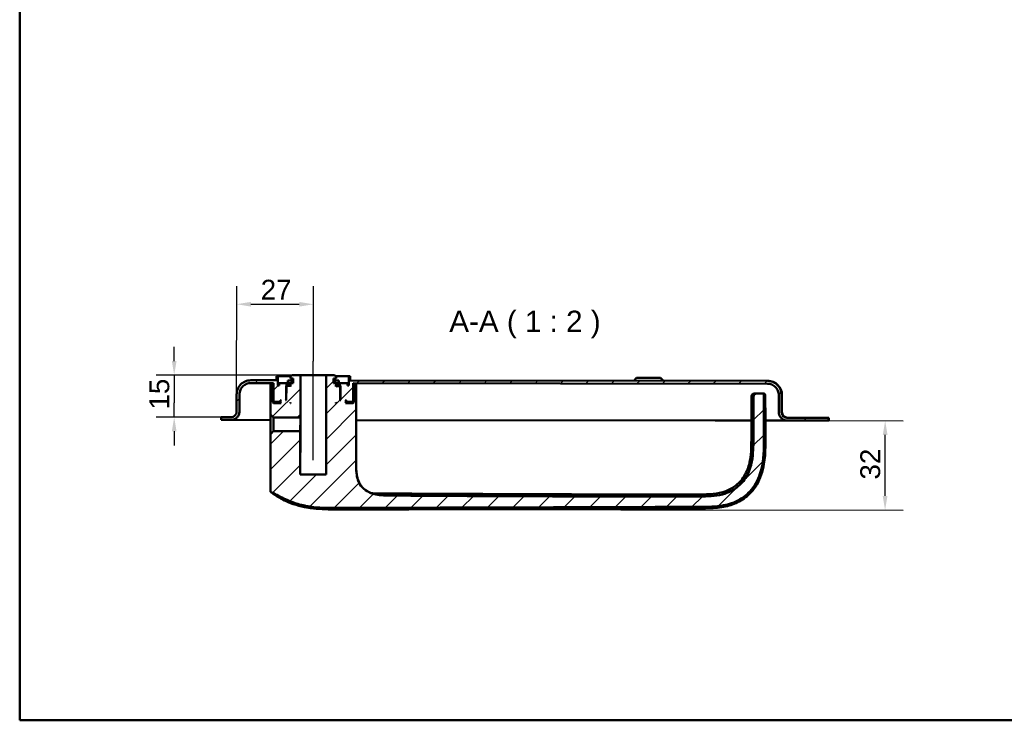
# Model space of a CAD drawing. Header units: millimetres. Extents: x 20 to 833, y 20 to 574.
# Tile 1 of 22: x 20 to 367, y 20 to 267. Entities that reach past the tile are written whole.
import ezdxf

# ---------------------------------------------------------------- set-up
doc = ezdxf.new("R2010")
doc.units = ezdxf.units.MM
doc.header["$LTSCALE"] = 2
for name, color, linetype, lineweight in [('Bemaßungen(DIN)', 7, 'Continuous', 25), ('Mittellinie(DIN)', 7, 'Continuous', 25), ('Sichtbare Kanten(DIN)', 7, 'Continuous', 50), ('Skizziergeometrie(DIN)', 7, 'Continuous', 50), ('Symbole(DIN)', 7, 'Continuous', 25)]:
    doc.layers.add(name, color=color, linetype=linetype, lineweight=lineweight)
doc.layers.add('Schraffur', color=179, linetype='Continuous', lineweight=9, true_color=0x1e1e47)
doc.styles.add('Aktuell-DINGroßer Text', font='arial.ttf')
doc.styles.add('STANDARD-DIN~0', font='arial.ttf')
doc.dimstyles.new('CAD-LAN', dxfattribs={"dimscale": 2, "dimtxt": 3.5, "dimasz": 2.5, "dimexe": 3.175, "dimexo": 0, "dimgap": 0.8, "dimtad": 1, "dimrnd": 1e-08, "dimtxsty": 'STANDARD-DIN~0', "dimcen": 0.09, "dimdle": 10, "dimclrd": 250, "dimclre": 250, "dimclrt": 250, "dimadec": 0, "dimazin": 2, "dimtfac": 1, "dimtmove": 0, "dimatfit": 3, "dimfxl": 1, "dimtolj": 1, "dimtzin": 0, "dimlwd": 25, "dimlwe": 25, "dimarcsym": 0})

# ---------------------------------------------------------------- blocks, each defined once
blk = doc.blocks.new('Ränder Standardrahmen')
at = {"layer": 'Skizziergeometrie(DIN)', "flags": 128}
blk.add_lwpolyline([(10, 10), (10, 287), (410, 287), (410, 10), (10, 10)], dxfattribs=at)
blk = doc.blocks.new('*D23')
at = {"layer": 'Bemaßungen(DIN)', "color": 250, "linetype": 'Continuous', "lineweight": 25, "true_color": 0x3f3f3f, "transparency": 16777216}
for p, q in [((96.44, 134.83), (96.48, 172.98)), ((123.46, 146.61), (123.48, 172.96)), ((101.48, 166.63), (118.48, 166.61))]:
    blk.add_line(p, q, dxfattribs=at)
at = {"layer": 'Bemaßungen(DIN)', "color": 250, "linetype": 'Continuous', "true_color": 0x3f3f3f, "transparency": 16777216}
for points in [[(101.48, 167.46), (101.48, 165.8), (96.48, 166.63)], [(118.48, 167.44), (118.48, 165.78), (123.48, 166.61)]]:
    blk.add_solid(points, dxfattribs=at)
at = {"layer": 'Defpoints', "color": 0, "linetype": 'Continuous', "transparency": 16777216}
for p in [(123.48, 166.61), (123.46, 146.61), (96.44, 134.83)]:
    blk.add_point(p, dxfattribs=at)
at = {"layer": 'Bemaßungen(DIN)', "color": 250, "linetype": 'Continuous', "lineweight": 25, "true_color": 0x3f3f3f, "transparency": 16777216, "insert": (104.91, 175.25), "char_height": 7, "attachment_point": 1, "rotation": 359.9381, "style": 'STANDARD-DIN~0'}
blk.add_mtext('\\A1;27', dxfattribs=at)
blk = doc.blocks.new('*D24')
at = {"layer": 'Bemaßungen(DIN)', "color": 250, "linetype": 'Continuous', "lineweight": 25, "true_color": 0x3f3f3f, "transparency": 16777216}
for p, q in [((74.43, 146.61), (74.43, 151.61)), ((118.9, 141.61), (68.08, 141.61)), ((74.43, 141.61), (74.43, 136.61)), ((74.43, 136.61), (74.43, 131.84)), ((74.43, 126.84), (74.43, 131.84)), ((94.43, 126.84), (68.08, 126.84)), ((74.43, 121.84), (74.43, 116.84))]:
    blk.add_line(p, q, dxfattribs=at)
at = {"layer": 'Bemaßungen(DIN)', "color": 250, "linetype": 'Continuous', "true_color": 0x3f3f3f, "transparency": 16777216}
for points in [[(73.6, 146.61), (75.27, 146.61), (74.43, 141.61)], [(73.6, 121.84), (75.27, 121.84), (74.43, 126.84)]]:
    blk.add_solid(points, dxfattribs=at)
at = {"layer": 'Defpoints', "color": 0, "linetype": 'Continuous', "transparency": 16777216}
for p in [(118.9, 141.61), (74.43, 126.84), (94.43, 126.84)]:
    blk.add_point(p, dxfattribs=at)
at = {"layer": 'Bemaßungen(DIN)', "color": 250, "linetype": 'Continuous', "lineweight": 25, "true_color": 0x3f3f3f, "transparency": 16777216, "insert": (65.69, 129.51), "char_height": 7, "attachment_point": 1, "rotation": 90, "style": 'STANDARD-DIN~0'}
blk.add_mtext('\\A1;15', dxfattribs=at)
blk = doc.blocks.new('*D25')
at = {"layer": 'Bemaßungen(DIN)', "color": 250, "linetype": 'Continuous', "lineweight": 25, "true_color": 0x3f3f3f, "transparency": 16777216}
for p, q in [((304.93, 125.61), (331.28, 125.58)), ((324.9, 99.05), (324.93, 120.59)), ((132.15, 94.26), (331.25, 94.04))]:
    blk.add_line(p, q, dxfattribs=at)
at = {"layer": 'Bemaßungen(DIN)', "color": 250, "linetype": 'Continuous', "true_color": 0x3f3f3f, "transparency": 16777216}
for points in [[(324.09, 120.59), (325.76, 120.59), (324.93, 125.59)], [(324.07, 99.05), (325.74, 99.05), (324.9, 94.05)]]:
    blk.add_solid(points, dxfattribs=at)
at = {"layer": 'Defpoints', "color": 0, "linetype": 'Continuous', "transparency": 16777216}
for p in [(304.93, 125.61), (324.93, 125.59), (132.15, 94.26)]:
    blk.add_point(p, dxfattribs=at)
at = {"layer": 'Bemaßungen(DIN)', "color": 250, "linetype": 'Continuous', "lineweight": 25, "true_color": 0x3f3f3f, "transparency": 16777216, "insert": (316.16, 104.85), "char_height": 7, "attachment_point": 1, "rotation": 89.9381, "style": 'STANDARD-DIN~0'}
blk.add_mtext('\\A1;32', dxfattribs=at)

msp = doc.modelspace()

# ---------------------------------------------------------------- hatches: boundary and pattern name
at = {"layer": 'Schraffur'}
h = msp.add_hatch(dxfattribs=at)
h.set_pattern_fill('ANSI31', color=256, scale=50.8, style=0)
h.set_pattern_definition([(45, (0, 0), (-4.49013, 4.49013), [])])
edge = h.paths.add_edge_path()
edge.add_spline(control_points=[(278.562, 133.724), (278.559, 131.782), (278.55, 129.68), (278.532, 125.586), (278.517, 122.763), (278.498, 119.176)], knot_values=[-1.8918638, -1.8918638, -1.8918638, -1.8918638, -1.0763304, -1.0763304, 0, 0, 0, 0], degree=3, periodic=0)
edge.add_spline(control_points=[(278.498, 119.176), (278.484, 116.527), (278.47, 113.853), (277.658, 109.555), (277.099, 107.692), (275.182, 104.405), (274.045, 103.106), (271.449, 101.131), (269.835, 100.223), (264.903, 98.91), (262.216, 98.902), (259.726, 98.896)], knot_values=[-4.200668, -4.200668, -4.200668, -4.200668, -2.9112885, -2.9112885, -2.0744044, -2.0744044, -1.3660697, -1.3660697, -0.7469976, -0.7469976, 0, 0, 0, 0], degree=3, periodic=0)
edge.add_spline(control_points=[(259.726, 98.896), (241.227, 98.85), (222.729, 98.875), (186.532, 98.996), (168.833, 99.089), (151.135, 99.185)], knot_values=[-11.0979026, -11.0979026, -11.0979026, -11.0979026, -5.548395, -5.548395, -0.2389542, -0.2389542, -0.2389542, -0.2389542], degree=3, periodic=0)
edge.add_spline(control_points=[(151.135, 99.185), (150.142, 99.19), (149.139, 99.196), (147.257, 99.308), (146.358, 99.407), (144.382, 99.825), (143.324, 100.193), (141.563, 101.25), (140.864, 101.86), (139.606, 103.513), (139.219, 104.479), (138.556, 106.973), (138.558, 108.682), (138.559, 110.372)], knot_values=[-1.7185152, -1.7185152, -1.7185152, -1.7185152, -1.4842035, -1.4842035, -1.2702834, -1.2702834, -1.0036846, -1.0036846, -0.779482, -0.779482, -0.5071371, -0.5071371, 0, 0, 0, 0], degree=3, periodic=0)
edge.add_line((138.559, 110.372), (138.587, 135.789))
edge.add_line((138.587, 135.789), (138.59, 138.289))
edge.add_line((138.59, 138.289), (137.746, 138.29))
edge.add_line((137.746, 138.29), (137.739, 132.09))
edge.add_line((137.739, 132.09), (137.439, 131.79))
edge.add_line((137.439, 131.79), (134.738, 131.793))
edge.add_line((134.738, 131.793), (134.938, 131.993))
edge.add_line((134.938, 131.993), (134.939, 132.593))
edge.add_line((134.939, 132.593), (134.739, 132.793))
edge.add_line((134.739, 132.793), (135.039, 132.793))
edge.add_line((135.039, 132.793), (135.039, 132.293))
edge.add_line((135.039, 132.293), (135.139, 132.193))
edge.add_line((135.139, 132.193), (137.239, 132.19))
edge.add_line((137.239, 132.19), (137.439, 132.39))
edge.add_line((137.439, 132.39), (137.446, 138.79))
edge.add_line((137.446, 138.79), (283.448, 138.632))
edge.add_spline(control_points=[(283.448, 138.632), (283.726, 138.632), (284.003, 138.603), (284.539, 138.49), (284.796, 138.408), (285.526, 138.089), (285.962, 137.784), (286.681, 137.037), (286.963, 136.603), (287.347, 135.651), (287.444, 135.144), (287.443, 134.628)], knot_values=[-0.6314444, -0.6314444, -0.6314444, -0.6314444, -0.5478443, -0.5478443, -0.4667748, -0.4667748, -0.3085767, -0.3085767, -0.1547675, -0.1547675, 0, 0, 0, 0], degree=3, periodic=0)
edge.add_line((287.443, 134.628), (287.437, 128.628))
edge.add_spline(control_points=[(287.437, 128.628), (287.437, 128.419), (287.458, 128.212), (287.542, 127.809), (287.603, 127.616), (287.841, 127.069), (288.069, 126.741), (288.628, 126.201), (288.953, 125.989), (289.666, 125.699), (290.047, 125.625), (290.434, 125.625)], knot_values=[-0.4735833, -0.4735833, -0.4735833, -0.4735833, -0.4108834, -0.4108834, -0.3500814, -0.3500814, -0.2314329, -0.2314329, -0.1160758, -0.1160758, 0, 0, 0, 0], degree=3, periodic=0)
edge.add_line((290.434, 125.625), (304.934, 125.609))
edge.add_line((304.934, 125.609), (304.935, 126.609))
edge.add_line((304.935, 126.609), (290.435, 126.625))
edge.add_spline(control_points=[(290.435, 126.625), (290.295, 126.625), (290.157, 126.639), (289.889, 126.696), (289.76, 126.737), (289.396, 126.897), (289.178, 127.049), (288.818, 127.423), (288.677, 127.639), (288.485, 128.115), (288.437, 128.369), (288.437, 128.627)], knot_values=[-0.3157144, -0.3157144, -0.3157144, -0.3157144, -0.2739222, -0.2739222, -0.2333874, -0.2333874, -0.1542884, -0.1542884, -0.0773838, -0.0773838, 0, 0, 0, 0], degree=3, periodic=0)
edge.add_line((288.437, 128.627), (288.443, 134.627))
edge.add_spline(control_points=[(288.443, 134.627), (288.444, 134.975), (288.409, 135.321), (288.268, 135.991), (288.166, 136.313), (287.77, 137.226), (287.39, 137.772), (286.457, 138.673), (285.916, 139.026), (284.728, 139.509), (284.094, 139.632), (283.449, 139.632)], knot_values=[-0.7893055, -0.7893055, -0.7893055, -0.7893055, -0.6848057, -0.6848057, -0.5834691, -0.5834691, -0.3857215, -0.3857215, -0.1934597, -0.1934597, 0, 0, 0, 0], degree=3, periodic=0)
edge.add_line((283.449, 139.632), (136.447, 139.791))
edge.add_line((136.447, 139.791), (136.449, 141.291))
edge.add_line((136.449, 141.291), (135.949, 141.292))
edge.add_line((135.949, 141.292), (135.945, 137.992))
edge.add_line((135.945, 137.992), (135.445, 137.992))
edge.add_line((135.445, 137.992), (135.446, 138.792))
edge.add_line((135.446, 138.792), (132.462, 138.796))
edge.add_line((132.462, 138.796), (132.463, 139.696))
edge.add_line((132.463, 139.696), (130.981, 139.697))
edge.add_line((130.981, 139.697), (130.98, 138.797))
edge.add_line((130.98, 138.797), (130.544, 138.798))
edge.add_line((130.544, 138.798), (130.546, 140.498))
edge.add_line((130.546, 140.498), (131.447, 140.497))
edge.add_line((131.447, 140.497), (131.447, 141.097))
edge.add_line((131.447, 141.097), (130.948, 141.597))
edge.add_line((130.948, 141.597), (128.001, 141.6))
edge.add_line((128.001, 141.6), (127.963, 106.6))
edge.add_line((127.963, 106.6), (118.863, 106.61))
edge.add_line((118.863, 106.61), (118.879, 121.861))
edge.add_line((118.879, 121.861), (109.371, 121.873))
edge.add_spline(control_points=[(109.371, 121.873), (108.961, 121.462), (108.386, 120.886)], knot_values=[0, 0, 0, 0.1394525, 0.1394525, 0.1394525], weights=[1, 1.0143225, 1.0000507], degree=2, periodic=0)
edge.add_line((108.386, 120.886), (108.364, 100.909))
edge.add_spline(control_points=[(108.364, 100.909), (108.364, 100.817), (108.364, 100.724), (108.391, 100.591), (108.407, 100.545), (108.458, 100.459), (108.493, 100.422), (108.614, 100.332), (108.716, 100.294), (108.821, 100.253)], knot_values=[-0.097638, -0.097638, -0.097638, -0.097638, -0.0682307, -0.0682307, -0.0514822, -0.0514822, -0.0338048, -0.0338048, -0.0000168, -0.0000168, -0.0000168, -0.0000168], degree=3, periodic=0)
edge.add_spline(control_points=[(108.821, 100.253), (109.535, 99.969), (110.41, 99.509), (112.166, 98.601), (112.671, 98.348), (113.602, 97.937)], knot_values=[-0.5631981, -0.5631981, -0.5631981, -0.5631981, -0.3051852, -0.3051852, -0.0000001, -0.0000001, -0.0000001, -0.0000001], degree=3, periodic=0)
edge.add_spline(control_points=[(113.602, 97.937), (114.464, 97.556), (115.345, 97.195), (117.021, 96.579), (117.83, 96.312), (118.641, 96.086)], knot_values=[-0.5355133, -0.5355133, -0.5355133, -0.5355133, -0.2526537, -0.2526537, 0, 0, 0, 0], degree=3, periodic=0)
edge.add_spline(control_points=[(118.641, 96.086), (119.444, 95.862), (120.256, 95.676), (121.893, 95.369), (122.717, 95.247), (123.544, 95.151)], knot_values=[-0.4996886, -0.4996886, -0.4996886, -0.4996886, -0.2497857, -0.2497857, 0, 0, 0, 0], degree=3, periodic=0)
edge.add_spline(control_points=[(123.544, 95.151), (125.004, 94.983), (126.46, 94.897), (129.417, 94.814), (131.159, 94.819), (132.332, 94.823)], knot_values=[-0.701216, -0.701216, -0.701216, -0.701216, -0.3519477, -0.3519477, 0, 0, 0, 0], degree=3, periodic=0)
edge.add_line((132.332, 94.823), (259.806, 95.232))
edge.add_spline(control_points=[(259.806, 95.232), (262.477, 95.24), (265.227, 95.249), (269.78, 96.122), (271.825, 96.74), (275.576, 98.959), (277.084, 100.318), (279.95, 104.166), (280.782, 106.472), (282.185, 111.928), (282.172, 115.633), (282.16, 119.143)], knot_values=[-3.1131643, -3.1131643, -3.1131643, -3.1131643, -2.434695, -2.434695, -1.986005, -1.986005, -1.5881661, -1.5881661, -1.0529025, -1.0529025, -0.0000034, -0.0000034, -0.0000034, -0.0000034], degree=3, periodic=0)
edge.add_spline(control_points=[(282.16, 119.143), (282.154, 121.243), (282.14, 125.458), (282.129, 130.399), (282.127, 132.433), (282.129, 134.568)], knot_values=[-1.5544685, -1.5544685, -1.5544685, -1.5544685, -0.6404785, -0.6404785, 0, 0, 0, 0], degree=3, periodic=0)
edge.add_spline(control_points=[(282.129, 134.568), (282.129, 134.674), (282.129, 134.782), (282.092, 134.915), (282.076, 134.953), (282.03, 135.018), (282.002, 135.044), (281.928, 135.091), (281.88, 135.107), (281.748, 135.134), (281.655, 135.134), (281.564, 135.134)], knot_values=[-0.099681, -0.099681, -0.099681, -0.099681, -0.0686629, -0.0686629, -0.0555766, -0.0555766, -0.0431631, -0.0431631, -0.027324, -0.027324, -0.0000075, -0.0000075, -0.0000075, -0.0000075], degree=3, periodic=0)
edge.add_line((281.564, 135.134), (279.974, 135.136))
edge.add_spline(control_points=[(279.974, 135.136), (279.723, 135.136), (279.463, 135.137), (279.131, 135.047), (279.034, 135.007), (278.864, 134.891), (278.796, 134.821), (278.674, 134.632), (278.632, 134.513), (278.563, 134.181), (278.562, 133.95), (278.562, 133.724)], knot_values=[-0.2477946, -0.2477946, -0.2477946, -0.2477946, -0.1726151, -0.1726151, -0.1390678, -0.1390678, -0.1074885, -0.1074885, -0.0678472, -0.0678472, 0, 0, 0, 0], degree=3, periodic=0)
h.paths.add_polyline_path([(132.944, 137.595), (132.744, 137.795), (131.644, 137.796), (131.443, 137.597), (131.445, 138.797), (132.445, 138.796), (132.444, 137.996), (133.194, 137.995), (132.994, 137.795), (132.989, 132.995), (133.189, 132.795), (132.939, 132.795)], flags=0)
h.paths.add_polyline_path([(131.437, 131.797), (131.437, 131.997), (131.637, 131.796)], flags=0)
edge = h.paths.add_edge_path()
edge.add_line((109.442, 131.82), (109.143, 132.121))
edge.add_line((109.143, 132.121), (109.149, 138.321))
edge.add_line((109.149, 138.321), (108.404, 138.322))
edge.add_line((108.404, 138.322), (108.402, 135.822))
edge.add_line((108.402, 135.822), (108.393, 127.757))
edge.add_spline(control_points=[(108.393, 127.757), (108.967, 127.18), (109.376, 126.768)], knot_values=[0.0002472, 0.0002472, 0.0002472, 0.1396997, 0.1396997, 0.1396997], weights=[1.0000507, 1.0143225, 1], degree=2, periodic=0)
edge.add_line((109.376, 126.768), (118.885, 126.759))
edge.add_line((118.885, 126.759), (118.901, 141.61))
edge.add_line((118.901, 141.61), (115.954, 141.613))
edge.add_line((115.954, 141.613), (115.454, 141.114))
edge.add_line((115.454, 141.114), (115.453, 140.514))
edge.add_line((115.453, 140.514), (116.353, 140.513))
edge.add_line((116.353, 140.513), (116.352, 138.813))
edge.add_line((116.352, 138.813), (115.914, 138.813))
edge.add_line((115.914, 138.813), (115.915, 139.713))
edge.add_line((115.915, 139.713), (114.435, 139.715))
edge.add_line((114.435, 139.715), (114.434, 138.815))
edge.add_line((114.434, 138.815), (111.45, 138.818))
edge.add_line((111.45, 138.818), (111.449, 138.018))
edge.add_line((111.449, 138.018), (110.949, 138.019))
edge.add_line((110.949, 138.019), (110.953, 141.319))
edge.add_line((110.953, 141.319), (110.453, 141.319))
edge.add_line((110.453, 141.319), (110.451, 139.819))
edge.add_line((110.451, 139.819), (101.449, 139.829))
edge.add_spline(control_points=[(101.449, 139.829), (101.101, 139.829), (100.755, 139.794), (100.084, 139.654), (99.763, 139.552), (98.85, 139.155), (98.304, 138.776), (97.403, 137.843), (97.05, 137.302), (96.567, 136.113), (96.444, 135.479), (96.443, 134.834)], knot_values=[-0.7893055, -0.7893055, -0.7893055, -0.7893055, -0.6848054, -0.6848054, -0.5834686, -0.5834686, -0.3857209, -0.3857209, -0.1934594, -0.1934594, 0, 0, 0, 0], degree=3, periodic=0)
edge.add_line((96.443, 134.834), (96.437, 128.834))
edge.add_spline(control_points=[(96.437, 128.834), (96.437, 128.695), (96.422, 128.557), (96.366, 128.289), (96.324, 128.16), (96.165, 127.796), (96.013, 127.577), (95.639, 127.218), (95.422, 127.077), (94.946, 126.885), (94.693, 126.836), (94.435, 126.837)], knot_values=[-0.3157222, -0.3157222, -0.3157222, -0.3157222, -0.2739223, -0.2739223, -0.2333876, -0.2333876, -0.1542886, -0.1542886, -0.0773839, -0.0773839, -0.0000019, -0.0000019, -0.0000019, -0.0000019], degree=3, periodic=0)
edge.add_line((94.435, 126.837), (91.935, 126.839))
edge.add_line((91.935, 126.839), (91.935, 126.809))
edge.add_line((91.935, 126.809), (90.935, 126.81))
edge.add_line((90.935, 126.81), (90.934, 125.84))
edge.add_line((90.934, 125.84), (94.434, 125.837))
edge.add_spline(control_points=[(94.434, 125.837), (94.642, 125.836), (94.85, 125.858), (95.252, 125.942), (95.445, 126.003), (95.993, 126.241), (96.321, 126.469), (96.861, 127.028), (97.073, 127.353), (97.363, 128.066), (97.436, 128.446), (97.437, 128.833)], knot_values=[-0.4735833, -0.4735833, -0.4735833, -0.4735833, -0.4108832, -0.4108832, -0.3500811, -0.3500811, -0.2314326, -0.2314326, -0.1160756, -0.1160756, 0, 0, 0, 0], degree=3, periodic=0)
edge.add_line((97.437, 128.833), (97.443, 134.833))
edge.add_spline(control_points=[(97.443, 134.833), (97.444, 135.112), (97.472, 135.389), (97.586, 135.925), (97.668, 136.182), (97.987, 136.911), (98.292, 137.347), (99.039, 138.067), (99.472, 138.348), (100.424, 138.733), (100.932, 138.83), (101.448, 138.829)], knot_values=[-0.6314444, -0.6314444, -0.6314444, -0.6314444, -0.5478445, -0.5478445, -0.4667753, -0.4667753, -0.3085772, -0.3085772, -0.1547678, -0.1547678, 0, 0, 0, 0], degree=3, periodic=0)
edge.add_line((101.448, 138.829), (109.45, 138.82))
edge.add_line((109.45, 138.82), (109.443, 132.42))
edge.add_line((109.443, 132.42), (109.643, 132.22))
edge.add_line((109.643, 132.22), (111.743, 132.218))
edge.add_line((111.743, 132.218), (111.843, 132.318))
edge.add_line((111.843, 132.318), (111.844, 132.818))
edge.add_line((111.844, 132.818), (112.144, 132.818))
edge.add_line((112.144, 132.818), (111.943, 132.618))
edge.add_line((111.943, 132.618), (111.943, 132.018))
edge.add_line((111.943, 132.018), (112.143, 131.818))
edge.add_line((112.143, 131.818), (109.442, 131.82))
h.paths.add_polyline_path([(115.444, 132.014), (115.444, 131.814), (115.244, 131.814)], flags=0)
h.paths.add_polyline_path([(114.15, 137.815), (113.949, 137.616), (113.944, 132.816), (113.694, 132.816), (113.894, 133.016), (113.9, 137.816), (113.7, 138.016), (114.45, 138.015), (114.451, 138.815), (115.451, 138.814), (115.45, 137.614), (115.25, 137.814)], flags=0)

# ---------------------------------------------------------------- linework, layer by layer
at = {"layer": 'Mittellinie(DIN)', "linetype": 'Continuous'}
msp.add_line((123.418, 111.68), (123.456, 146.605), dxfattribs=at)
at = {"layer": 'Sichtbare Kanten(DIN)'}
for p, q in [((101.448, 138.829), (109.45, 138.82)), ((110.451, 139.819), (101.449, 139.829)), ((109.448, 138.82), (109.441, 132.42)), ((109.45, 138.82), (109.443, 132.42)), ((110.451, 141.319), (110.449, 139.819)), ((110.453, 141.319), (110.451, 139.819)), ((110.453, 141.319), (110.451, 141.319)), ((110.953, 141.319), (110.453, 141.319)), ((110.949, 138.019), (110.953, 141.319)), ((110.953, 141.319), (115.651, 141.314)), ((111.447, 138.018), (111.448, 138.818)), ((111.448, 138.818), (111.45, 138.818)), ((111.45, 138.818), (111.449, 138.018)), ((114.434, 138.815), (111.45, 138.818)), ((114.432, 139.715), (114.431, 138.815)), ((114.432, 139.715), (114.435, 139.715)), ((114.435, 139.715), (114.434, 138.815)), ((115.915, 139.713), (114.435, 139.715)), ((114.45, 138.015), (114.451, 138.815)), ((114.451, 138.815), (115.451, 138.814)), ((115.447, 137.617), (115.448, 138.814)), ((115.951, 141.613), (115.45, 141.114)), ((115.45, 141.114), (115.454, 141.114)), ((115.45, 140.514), (115.45, 141.114)), ((115.453, 140.514), (115.45, 140.514)), ((115.451, 138.814), (115.45, 137.614)), ((115.454, 141.114), (115.453, 140.514)), ((115.453, 140.514), (116.353, 140.513)), ((115.954, 141.613), (115.454, 141.114)), ((115.914, 138.813), (115.915, 139.713)), ((116.352, 138.813), (115.914, 138.813)), ((116.349, 139.713), (115.915, 139.713)), ((115.954, 141.613), (115.951, 141.613)), ((118.901, 141.61), (115.954, 141.613)), ((116.348, 138.813), (116.35, 140.513)), ((116.353, 140.513), (116.352, 138.813)), ((118.868, 106.61), (118.906, 141.61)), ((118.885, 126.759), (118.901, 141.61)), ((118.901, 141.61), (118.906, 141.61)), ((118.906, 141.61), (128.001, 141.6)), ((128.001, 141.6), (127.963, 106.6)), ((130.948, 141.597), (128.001, 141.6)), ((130.544, 138.798), (130.546, 140.498)), ((130.98, 138.797), (130.544, 138.798)), ((130.546, 140.498), (131.447, 140.497)), ((130.548, 138.798), (130.55, 140.498)), ((130.981, 139.697), (130.549, 139.698)), ((131.447, 141.097), (130.948, 141.597)), ((130.951, 141.597), (130.948, 141.597)), ((130.951, 141.597), (131.45, 141.097)), ((130.981, 139.697), (130.98, 138.797)), ((132.463, 139.696), (130.981, 139.697)), ((131.251, 141.297), (135.949, 141.292)), ((131.443, 137.597), (131.445, 138.797)), ((131.445, 138.797), (132.445, 138.796)), ((131.447, 140.497), (131.447, 141.097)), ((131.447, 141.097), (131.45, 141.097)), ((131.45, 140.497), (131.447, 140.497)), ((131.447, 137.6), (131.448, 138.797)), ((131.45, 140.497), (131.45, 141.097)), ((132.445, 138.796), (132.444, 137.996)), ((132.462, 138.796), (132.463, 139.696)), ((135.446, 138.792), (132.462, 138.796)), ((132.463, 139.696), (132.466, 139.696)), ((132.466, 139.696), (132.465, 138.796)), ((135.445, 137.992), (135.446, 138.792)), ((135.446, 138.792), (135.448, 138.792)), ((135.447, 137.992), (135.448, 138.792)), ((135.949, 141.292), (135.945, 137.992)), ((136.449, 141.291), (135.949, 141.292)), ((136.447, 139.791), (136.449, 141.291)), ((283.449, 139.632), (136.447, 139.791)), ((136.451, 141.291), (136.449, 141.291)), ((136.451, 141.291), (136.449, 139.791)), ((137.439, 132.39), (137.446, 138.79)), ((137.448, 138.79), (137.441, 132.39)), ((137.446, 138.79), (283.448, 138.632)), ((237.328, 140.682), (236.327, 139.683)), ((237.328, 140.682), (245.828, 140.673)), ((245.828, 140.673), (246.827, 139.672)), ((283.574, 139.632), (283.449, 139.632)), ((108.402, 135.822), (108.393, 127.757)), ((108.404, 138.322), (108.402, 135.822)), ((109.149, 138.321), (108.404, 138.322)), ((109.143, 132.121), (109.149, 138.321)), ((109.447, 138.32), (109.149, 138.321)), ((111.449, 138.018), (110.949, 138.019)), ((113.9, 137.816), (113.7, 138.016)), ((113.7, 138.016), (114.45, 138.015)), ((113.894, 133.016), (113.9, 137.816)), ((113.9, 137.816), (114.147, 137.815)), ((113.947, 137.616), (113.941, 132.816)), ((113.949, 137.616), (113.944, 132.816)), ((114.147, 137.815), (113.947, 137.616)), ((113.949, 137.616), (113.947, 137.616)), ((114.15, 137.815), (113.949, 137.616)), ((114.147, 137.815), (114.15, 137.815)), ((115.25, 137.814), (114.15, 137.815)), ((115.447, 138.014), (114.45, 138.015)), ((115.45, 137.614), (115.25, 137.814)), ((115.447, 137.814), (115.25, 137.814)), ((131.644, 137.796), (131.443, 137.597)), ((132.444, 137.996), (131.447, 137.997)), ((131.644, 137.796), (131.447, 137.797)), ((132.744, 137.795), (131.644, 137.796)), ((132.444, 137.996), (133.194, 137.995)), ((132.944, 137.595), (132.744, 137.795)), ((132.744, 137.795), (132.747, 137.795)), ((132.747, 137.795), (132.994, 137.795)), ((132.747, 137.795), (132.947, 137.595)), ((132.939, 132.795), (132.944, 137.595)), ((132.947, 137.595), (132.941, 132.795)), ((132.947, 137.595), (132.944, 137.595)), ((132.994, 137.795), (132.989, 132.995)), ((133.194, 137.995), (132.994, 137.795)), ((135.945, 137.992), (135.445, 137.992)), ((137.746, 138.29), (137.447, 138.29)), ((137.746, 138.29), (137.739, 132.09)), ((138.59, 138.289), (137.746, 138.29)), ((138.559, 110.372), (138.587, 135.789)), ((138.588, 135.789), (138.561, 110.373)), ((138.587, 135.789), (138.59, 138.289)), ((138.588, 135.789), (138.591, 138.289)), ((138.591, 138.289), (138.59, 138.289)), ((96.443, 134.834), (96.437, 128.834)), ((97.437, 128.833), (97.443, 134.833)), ((109.442, 131.82), (109.143, 132.121)), ((111.941, 132.118), (109.143, 132.121)), ((109.441, 132.42), (109.443, 132.42)), ((109.641, 132.22), (109.441, 132.42)), ((109.443, 132.42), (109.643, 132.22)), ((109.643, 132.22), (109.641, 132.22)), ((109.643, 132.22), (111.743, 132.218)), ((111.743, 132.218), (111.843, 132.318)), ((111.743, 132.218), (111.941, 132.218)), ((111.843, 132.318), (111.844, 132.818)), ((111.941, 132.318), (111.843, 132.318)), ((111.844, 132.818), (112.144, 132.818)), ((112.141, 132.818), (111.941, 132.618)), ((111.943, 132.618), (111.941, 132.618)), ((111.941, 132.618), (111.941, 132.018)), ((111.941, 132.018), (111.943, 132.018)), ((112.14, 131.818), (111.941, 132.018)), ((112.144, 132.818), (111.943, 132.618)), ((111.943, 132.618), (111.943, 132.018)), ((111.943, 132.018), (112.143, 131.818)), ((113.694, 132.816), (113.894, 133.016)), ((113.944, 132.816), (113.694, 132.816)), ((113.942, 133.016), (113.894, 133.016)), ((115.244, 131.814), (115.444, 132.014)), ((115.44, 131.814), (115.441, 132.011)), ((115.444, 132.014), (115.444, 131.814)), ((131.437, 131.797), (131.437, 131.997)), ((131.437, 131.997), (131.637, 131.796)), ((131.44, 131.797), (131.441, 131.993)), ((133.189, 132.795), (132.939, 132.795)), ((132.989, 132.995), (132.942, 132.995)), ((132.989, 132.995), (133.189, 132.795)), ((134.738, 131.793), (134.938, 131.993)), ((134.939, 132.593), (134.739, 132.793)), ((134.739, 132.793), (135.039, 132.793)), ((134.74, 131.793), (134.941, 131.993)), ((134.741, 132.793), (134.941, 132.593)), ((134.938, 131.993), (134.939, 132.593)), ((134.938, 131.993), (134.941, 131.993)), ((134.941, 132.593), (134.939, 132.593)), ((134.941, 132.593), (134.941, 131.993)), ((135.039, 132.293), (134.941, 132.293)), ((134.941, 132.193), (135.139, 132.193)), ((137.739, 132.09), (134.941, 132.093)), ((135.039, 132.793), (135.039, 132.293)), ((135.039, 132.293), (135.139, 132.193)), ((135.139, 132.193), (137.239, 132.19)), ((137.239, 132.19), (137.439, 132.39)), ((137.241, 132.19), (137.239, 132.19)), ((137.241, 132.19), (137.441, 132.39)), ((137.439, 132.39), (137.441, 132.39)), ((137.739, 132.09), (137.439, 131.79)), ((279.974, 135.136), (279.284, 135.137)), ((281.564, 135.134), (279.974, 135.136)), ((287.443, 134.628), (287.437, 128.628)), ((288.437, 128.627), (288.443, 134.627)), ((288.563, 128.627), (288.569, 134.627)), ((288.569, 134.627), (288.569, 134.627)), ((112.143, 131.818), (109.442, 131.82)), ((115.444, 131.814), (115.244, 131.814)), ((131.637, 131.796), (131.437, 131.797)), ((137.439, 131.79), (134.738, 131.793)), ((288.563, 128.627), (288.563, 128.627)), ((90.935, 126.81), (90.934, 125.84)), ((90.934, 125.84), (94.434, 125.837)), ((91.935, 126.809), (90.935, 126.81)), ((94.435, 126.837), (91.935, 126.839)), ((91.935, 126.839), (91.935, 126.809)), ((94.56, 125.837), (94.434, 125.837)), ((108.416, 125.822), (94.56, 125.837)), ((265.047, 125.652), (138.578, 125.789)), ((277.818, 125.639), (265.047, 125.652)), ((277.85, 125.638), (277.85, 125.638)), ((285.266, 125.63), (282.718, 125.633)), ((290.434, 125.625), (285.266, 125.63)), ((290.434, 125.625), (304.934, 125.609)), ((304.935, 126.609), (290.435, 126.625)), ((304.934, 125.609), (304.935, 126.609)), ((304.934, 125.609), (305.06, 125.609)), ((304.935, 126.609), (305.061, 126.609)), ((305.061, 125.609), (305.06, 125.609)), ((305.061, 126.579), (305.062, 126.579)), ((305.061, 125.609), (305.062, 126.579)), ((118.863, 106.61), (118.879, 121.861)), ((108.386, 120.886), (108.364, 100.909)), ((127.963, 106.6), (118.863, 106.61))]:
    msp.add_line(p, q, dxfattribs=at)
for centre, start_param, end_param in [((109.374, 124.321), 0.0930943, 3.0484983), ((118.882, 124.31), 6.1942865, 9.5136767)]:
    msp.add_ellipse(centre, major_axis=(-0.003, -2.458), ratio=0.0010804, start_param=start_param, end_param=end_param, dxfattribs=at)
for points, knots in [([(101.449, 139.829), (101.101, 139.829), (100.755, 139.794), (100.084, 139.654), (99.763, 139.552), (98.85, 139.155), (98.304, 138.776), (97.403, 137.843), (97.05, 137.302), (96.567, 136.113), (96.444, 135.479), (96.443, 134.834)], [-0.78930545, -0.78930545, -0.78930545, -0.78930545, -0.68480538, -0.68480538, -0.58346855, -0.58346855, -0.38572094, -0.38572094, -0.19345938, -0.19345938, 0, 0, 0, 0]), ([(97.443, 134.833), (97.444, 135.112), (97.472, 135.389), (97.586, 135.925), (97.668, 136.182), (97.987, 136.911), (98.292, 137.347), (99.039, 138.067), (99.472, 138.348), (100.424, 138.733), (100.932, 138.83), (101.448, 138.829)], [-0.63144438, -0.63144438, -0.63144438, -0.63144438, -0.54784453, -0.54784453, -0.46677526, -0.46677526, -0.30857718, -0.30857718, -0.15476776, -0.15476776, 0, 0, 0, 0]), ([(288.443, 134.627), (288.444, 134.975), (288.409, 135.321), (288.268, 135.991), (288.166, 136.313), (287.77, 137.226), (287.39, 137.772), (286.457, 138.673), (285.916, 139.026), (284.728, 139.509), (284.094, 139.632), (283.449, 139.632)], [-0.78930547, -0.78930547, -0.78930547, -0.78930547, -0.68480566, -0.68480566, -0.58346907, -0.58346907, -0.38572147, -0.38572147, -0.1934597, -0.1934597, 0, 0, 0, 0]), ([(283.448, 138.632), (283.726, 138.632), (284.003, 138.603), (284.539, 138.49), (284.796, 138.408), (285.526, 138.089), (285.962, 137.784), (286.681, 137.037), (286.963, 136.603), (287.347, 135.651), (287.444, 135.144), (287.443, 134.628)], [-0.63144436, -0.63144436, -0.63144436, -0.63144436, -0.5478443, -0.5478443, -0.46677484, -0.46677484, -0.30857675, -0.30857675, -0.1547675, -0.1547675, 0, 0, 0, 0]), ([(277.847, 133.72), (277.847, 133.881), (277.847, 134.043), (277.874, 134.333), (277.896, 134.463), (277.965, 134.646), (277.994, 134.705), (278.066, 134.813), (278.109, 134.863), (278.208, 134.947), (278.264, 134.982), (278.441, 135.068), (278.572, 135.098), (278.83, 135.131), (278.96, 135.135), (279.122, 135.137), (279.154, 135.137), (279.194, 135.137), (279.202, 135.137), (279.218, 135.137), (279.225, 135.137), (279.235, 135.137), (279.238, 135.137), (279.246, 135.137), (279.25, 135.137), (279.254, 135.137), (279.255, 135.137), (279.257, 135.137), (279.257, 135.137), (279.257, 135.137), (279.257, 135.137), (279.258, 135.137), (279.258, 135.137), (279.258, 135.137), (279.258, 135.137), (279.258, 135.137), (279.259, 135.137), (279.26, 135.137), (279.26, 135.137), (279.261, 135.137), (279.261, 135.137), (279.261, 135.137), (279.261, 135.137), (279.266, 135.137), (279.279, 135.137), (279.255, 135.137)], [0, 0, 0, 0, 0.04838488, 0.04838488, 0.08732428, 0.08732428, 0.10678545, 0.10678545, 0.12631387, 0.12631387, 0.14583146, 0.14583146, 0.18517406, 0.18517406, 0.22396485, 0.22396485, 0.23364653, 0.23364653, 0.23606952, 0.23606952, 0.23851504, 0.23851504, 0.23973176, 0.23973176, 0.242182, 0.242182, 0.24278681, 0.24278681, 0.24293861, 0.24293861, 0.24297655, 0.24297655, 0.24299552, 0.24299552, 0.24301456, 0.24301456, 0.24316033, 0.24316033, 0.24363916, 0.24363916, 0.24565623, 0.24565623, 0.24577547, 0.24577547, 0.27113529, 0.27113529, 0.27113529, 0.27113529]), ([(278.562, 133.724), (278.559, 131.782), (278.55, 129.68), (278.532, 125.586), (278.517, 122.763), (278.498, 119.176)], [-1.8918638, -1.8918638, -1.8918638, -1.8918638, -1.0763304, -1.0763304, 0, 0, 0, 0]), ([(279.974, 135.136), (279.723, 135.136), (279.463, 135.137), (279.131, 135.047), (279.034, 135.007), (278.864, 134.891), (278.796, 134.821), (278.674, 134.632), (278.632, 134.513), (278.563, 134.181), (278.562, 133.95), (278.562, 133.724)], [-0.24779456, -0.24779456, -0.24779456, -0.24779456, -0.17261512, -0.17261512, -0.13906781, -0.13906781, -0.10748848, -0.10748848, -0.06784724, -0.06784724, 0, 0, 0, 0]), ([(282.129, 134.568), (282.129, 134.674), (282.129, 134.782), (282.092, 134.915), (282.076, 134.953), (282.03, 135.018), (282.002, 135.044), (281.928, 135.091), (281.88, 135.107), (281.748, 135.134), (281.655, 135.134), (281.564, 135.134)], [-0.09968101, -0.09968101, -0.09968101, -0.09968101, -0.068662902, -0.068662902, -0.055576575, -0.055576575, -0.04316311, -0.04316311, -0.027323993, -0.027323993, -0.000007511, -0.000007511, -0.000007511, -0.000007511]), ([(281.573, 135.134), (281.575, 135.134), (281.576, 135.134), (281.579, 135.134), (281.58, 135.134), (281.583, 135.134), (281.584, 135.134), (281.587, 135.134), (281.589, 135.134), (281.593, 135.134), (281.595, 135.134), (281.602, 135.134), (281.605, 135.134), (281.615, 135.134), (281.621, 135.134), (281.638, 135.134), (281.645, 135.134), (281.653, 135.134), (281.654, 135.134), (281.654, 135.134)], [0, 0, 0, 0, 0.000405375, 0.000405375, 0.000810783, 0.000810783, 0.001335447, 0.001335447, 0.002135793, 0.002135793, 0.003542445, 0.003542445, 0.00639322, 0.00639322, 0.013100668, 0.013100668, 0.031025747, 0.031025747, 0.045419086, 0.045419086, 0.045419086, 0.045419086]), ([(281.59, 135.135), (281.59, 135.135), (281.59, 135.135), (281.59, 135.135), (281.591, 135.135), (281.593, 135.135), (281.594, 135.135), (281.599, 135.135), (281.602, 135.135), (281.606, 135.134), (281.608, 135.134), (281.627, 135.134), (281.634, 135.134), (281.654, 135.134), (281.662, 135.134), (281.68, 135.134), (281.685, 135.134), (281.685, 135.134)], [0, 0, 0, 0, 0.000015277, 0.000015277, 0.000137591, 0.000137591, 0.000631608, 0.000631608, 0.001622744, 0.001622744, 0.002494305, 0.002494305, 0.010946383, 0.010946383, 0.024571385, 0.024571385, 0.04869119, 0.04869119, 0.04869119, 0.04869119]), ([(281.615, 135.135), (281.618, 135.135), (281.621, 135.135), (281.626, 135.135), (281.628, 135.135), (281.633, 135.135), (281.636, 135.135), (281.642, 135.135), (281.645, 135.135), (281.653, 135.134), (281.658, 135.134), (281.67, 135.134), (281.676, 135.134), (281.695, 135.134), (281.705, 135.134), (281.727, 135.133), (281.734, 135.133), (281.734, 135.133)], [0, 0, 0, 0, 0.00081222, 0.00081222, 0.001574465, 0.001574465, 0.002576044, 0.002576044, 0.004114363, 0.004114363, 0.006839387, 0.006839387, 0.012380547, 0.012380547, 0.025113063, 0.025113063, 0.049886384, 0.049886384, 0.049886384, 0.049886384]), ([(281.652, 135.135), (281.652, 135.135), (281.652, 135.135), (281.652, 135.135), (281.652, 135.135), (281.653, 135.135), (281.654, 135.135), (281.659, 135.135), (281.664, 135.135), (281.673, 135.135), (281.677, 135.135), (281.684, 135.135), (281.688, 135.135), (281.702, 135.135), (281.711, 135.134), (281.747, 135.134), (281.764, 135.134), (281.794, 135.132), (281.802, 135.132), (281.802, 135.132)], [0, 0, 0, 0, 0.000011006, 0.000011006, 0.000033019, 0.000033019, 0.000209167, 0.000209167, 0.00163768, 0.00163768, 0.003056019, 0.003056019, 0.004468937, 0.004468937, 0.009114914, 0.009114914, 0.026346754, 0.026346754, 0.050279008, 0.050279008, 0.050279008, 0.050279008]), ([(281.704, 135.135), (281.704, 135.135), (281.704, 135.135), (281.704, 135.135), (281.704, 135.135), (281.705, 135.135), (281.705, 135.135), (281.708, 135.135), (281.71, 135.135), (281.716, 135.135), (281.72, 135.135), (281.731, 135.135), (281.738, 135.135), (281.757, 135.135), (281.768, 135.135), (281.786, 135.135), (281.794, 135.134), (281.826, 135.134), (281.843, 135.133), (281.869, 135.131), (281.878, 135.131), (281.885, 135.13), (281.887, 135.13), (281.888, 135.13), (281.888, 135.13), (281.89, 135.13), (281.89, 135.13), (281.89, 135.13)], [0, 0, 0, 0, 0.000012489, 0.000012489, 0.000062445, 0.000062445, 0.000262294, 0.000262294, 0.000787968, 0.000787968, 0.002088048, 0.002088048, 0.00434319, 0.00434319, 0.008703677, 0.008703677, 0.013054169, 0.013054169, 0.027138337, 0.027138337, 0.041570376, 0.041570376, 0.046367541, 0.046367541, 0.047966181, 0.047966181, 0.053003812, 0.053003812, 0.053003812, 0.053003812]), ([(281.78, 135.136), (281.789, 135.136), (281.799, 135.136), (281.817, 135.136), (281.825, 135.136), (281.843, 135.136), (281.851, 135.136), (281.871, 135.135), (281.881, 135.135), (281.905, 135.134), (281.917, 135.134), (281.946, 135.132), (281.959, 135.131), (281.983, 135.129), (281.99, 135.129), (281.99, 135.129)], [0, 0, 0, 0, 0.002789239, 0.002789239, 0.005540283, 0.005540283, 0.008868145, 0.008868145, 0.013656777, 0.013656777, 0.021340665, 0.021340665, 0.034327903, 0.034327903, 0.054438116, 0.054438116, 0.054438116, 0.054438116]), ([(281.889, 135.137), (281.889, 135.137), (281.889, 135.137), (281.889, 135.137), (281.889, 135.137), (281.89, 135.137), (281.891, 135.137), (281.897, 135.137), (281.902, 135.137), (281.919, 135.137), (281.93, 135.137), (281.951, 135.136), (281.96, 135.136), (281.988, 135.136), (282.004, 135.135), (282.046, 135.133), (282.067, 135.132), (282.118, 135.127), (282.136, 135.125), (282.136, 135.125), (282.136, 135.125), (282.136, 135.125)], [0, 0, 0, 0, 0.000012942, 0.000012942, 0.00006471, 0.00006471, 0.000271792, 0.000271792, 0.001933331, 0.001933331, 0.005279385, 0.005279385, 0.00861097, 0.00861097, 0.015290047, 0.015290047, 0.028653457, 0.028653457, 0.055636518, 0.055636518, 0.056145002, 0.056145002, 0.056145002, 0.056145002]), ([(282.019, 135.135), (282.05, 135.135), (282.081, 135.135), (282.14, 135.134), (282.168, 135.132), (282.227, 135.128), (282.258, 135.124), (282.328, 135.111), (282.365, 135.1), (282.442, 135.068), (282.48, 135.044), (282.554, 134.978), (282.588, 134.93), (282.629, 134.84), (282.642, 134.805), (282.669, 134.701), (282.681, 134.625), (282.695, 134.47), (282.698, 134.388), (282.703, 134.185), (282.705, 134.06), (282.707, 133.666), (282.706, 133.395), (282.704, 132.314), (282.705, 131.503), (282.711, 128.033), (282.718, 125.374), (282.726, 122.715)], [0, 0, 0, 0, 0.0092431, 0.0092431, 0.0179786, 0.0179786, 0.028881, 0.028881, 0.0445392, 0.0445392, 0.0656362, 0.0656362, 0.0935553, 0.0935553, 0.108877, 0.108877, 0.1344319, 0.1344319, 0.1593196, 0.1593196, 0.1965155, 0.1965155, 0.2776439, 0.2776439, 0.5209323, 0.5209323, 1.3186677, 1.3186677, 1.3186677, 1.3186677]), ([(282.16, 119.143), (282.154, 121.243), (282.14, 125.458), (282.129, 130.399), (282.127, 132.433), (282.129, 134.568)], [-1.5544685, -1.5544685, -1.5544685, -1.5544685, -0.6404785, -0.6404785, 0, 0, 0, 0]), ([(94.434, 125.837), (94.642, 125.836), (94.85, 125.858), (95.252, 125.942), (95.445, 126.003), (95.993, 126.241), (96.321, 126.469), (96.861, 127.028), (97.073, 127.353), (97.363, 128.066), (97.436, 128.446), (97.437, 128.833)], [-0.47358327, -0.47358327, -0.47358327, -0.47358327, -0.41088323, -0.41088323, -0.35008113, -0.35008113, -0.23143256, -0.23143256, -0.11607563, -0.11607563, 0, 0, 0, 0]), ([(96.437, 128.834), (96.437, 128.695), (96.422, 128.557), (96.366, 128.289), (96.324, 128.16), (96.165, 127.796), (96.013, 127.577), (95.639, 127.218), (95.422, 127.077), (94.946, 126.885), (94.693, 126.836), (94.435, 126.837)], [-0.31572219, -0.31572219, -0.31572219, -0.31572219, -0.27392226, -0.27392226, -0.23338763, -0.23338763, -0.15428859, -0.15428859, -0.07738388, -0.07738388, -0.00000192, -0.00000192, -0.00000192, -0.00000192]), ([(287.437, 128.628), (287.437, 128.419), (287.458, 128.212), (287.542, 127.809), (287.603, 127.616), (287.841, 127.069), (288.069, 126.741), (288.628, 126.201), (288.953, 125.989), (289.666, 125.699), (290.047, 125.625), (290.434, 125.625)], [-0.47358328, -0.47358328, -0.47358328, -0.47358328, -0.4108834, -0.4108834, -0.35008144, -0.35008144, -0.23143288, -0.23143288, -0.11607582, -0.11607582, 0, 0, 0, 0]), ([(290.435, 126.625), (290.295, 126.625), (290.157, 126.639), (289.889, 126.696), (289.76, 126.737), (289.396, 126.897), (289.178, 127.049), (288.818, 127.423), (288.677, 127.639), (288.485, 128.115), (288.437, 128.369), (288.437, 128.627)], [-0.31571442, -0.31571442, -0.31571442, -0.31571442, -0.27392215, -0.27392215, -0.23338742, -0.23338742, -0.15428837, -0.15428837, -0.07738375, -0.07738375, 0, 0, 0, 0]), ([(108.394, 127.756), (108.394, 127.73), (108.396, 127.645), (108.401, 127.322), (108.405, 127.054), (108.412, 126.44), (108.415, 126.054), (108.42, 125.209), (108.421, 124.751), (108.42, 123.891), (108.418, 123.432), (108.412, 122.586), (108.407, 122.199), (108.399, 121.586), (108.395, 121.32), (108.389, 120.998), (108.387, 120.913), (108.386, 120.887)], [-1.52666219, -1.52666219, -1.52666219, -1.52666219, -1.42056087, -1.42056087, -1.29099692, -1.29099692, -1.16220616, -1.16220616, -1.03341539, -1.03341539, -0.90435548, -0.90435548, -0.77529556, -0.77529556, -0.64600123, -0.64600123, -0.54016847, -0.54016847, -0.54016847, -0.54016847]), ([(282.726, 122.715), (282.739, 118.544), (282.946, 114.323), (281.805, 107.703), (280.981, 105.199), (279.104, 102.094), (278.453, 101.217), (276.523, 99.101), (275.076, 97.974), (272.013, 96.314), (270.38, 95.736), (266.806, 94.934), (264.831, 94.768), (259.589, 94.608), (256.307, 94.659), (243.186, 94.618), (233.347, 94.586), (193.988, 94.459), (164.469, 94.368), (129.395, 94.251), (123.689, 94.108), (117.04, 95.956), (115.751, 96.409), (113.695, 97.293), (112.879, 97.691), (111.482, 98.44), (110.874, 98.799), (109.884, 99.422), (109.492, 99.692), (108.681, 100.27), (108.63, 100.323), (108.577, 100.362), (108.572, 100.365), (108.566, 100.37)], [0, 0, 0, 0, 1.2511093, 1.2511093, 2.0152234, 2.0152234, 2.3395269, 2.3395269, 2.8747173, 2.8747173, 3.3845818, 3.3845818, 3.9735928, 3.9735928, 4.9578644, 4.9578644, 7.9097976, 7.9097976, 16.7655973, 16.7655973, 18.4318063, 18.4318063, 18.8369701, 18.8369701, 19.117222, 19.117222, 19.3706632, 19.3706632, 19.6250247, 19.6250247, 20.1403295, 20.1403295, 20.2616077, 20.2616077, 20.2616077, 20.2616077]), ([(278.498, 119.176), (278.484, 116.527), (278.47, 113.853), (277.658, 109.555), (277.099, 107.692), (275.182, 104.405), (274.045, 103.106), (271.449, 101.131), (269.835, 100.223), (264.903, 98.91), (262.216, 98.902), (259.726, 98.896)], [-4.200668, -4.200668, -4.200668, -4.200668, -2.9112885, -2.9112885, -2.0744044, -2.0744044, -1.3660697, -1.3660697, -0.7469976, -0.7469976, 0, 0, 0, 0]), ([(259.74, 99.627), (262.78, 99.634), (265.939, 99.728), (270.055, 101.277), (271.274, 101.948), (272.998, 103.308), (273.606, 103.896), (275.242, 105.834), (276.074, 107.381), (277.168, 110.579), (277.46, 112.261), (277.765, 115.676), (277.774, 117.428), (277.783, 119.176)], [0, 0, 0, 0, 0.9118537, 0.9118537, 1.3195062, 1.3195062, 1.5707838, 1.5707838, 2.0802825, 2.0802825, 2.5847355, 2.5847355, 3.1091123, 3.1091123, 3.1091123, 3.1091123]), ([(259.806, 95.232), (262.477, 95.24), (265.227, 95.249), (269.78, 96.122), (271.825, 96.74), (275.576, 98.959), (277.084, 100.318), (279.95, 104.166), (280.782, 106.472), (282.185, 111.928), (282.172, 115.633), (282.16, 119.143)], [-3.1131643, -3.1131643, -3.1131643, -3.1131643, -2.434695, -2.434695, -1.986005, -1.986005, -1.5881661, -1.5881661, -1.0529025, -1.0529025, -0.0000034, -0.0000034, -0.0000034, -0.0000034]), ([(151.135, 99.185), (150.142, 99.19), (149.139, 99.196), (147.257, 99.308), (146.358, 99.407), (144.382, 99.825), (143.324, 100.193), (141.563, 101.25), (140.864, 101.86), (139.606, 103.513), (139.219, 104.479), (138.556, 106.973), (138.558, 108.682), (138.559, 110.372)], [-1.7185152, -1.7185152, -1.7185152, -1.7185152, -1.4842035, -1.4842035, -1.2702834, -1.2702834, -1.0036846, -1.0036846, -0.779482, -0.779482, -0.5071371, -0.5071371, 0, 0, 0, 0]), ([(138.561, 110.373), (138.56, 109.33), (138.558, 108.285), (138.735, 106.466), (138.872, 105.685), (139.363, 104.132), (139.743, 103.352), (140.751, 101.994), (141.391, 101.4), (142.448, 100.707), (142.817, 100.505), (143.386, 100.244), (143.579, 100.163), (143.869, 100.052), (143.966, 100.017), (144.109, 99.967), (144.157, 99.951), (144.247, 99.921), (144.291, 99.907), (144.369, 99.882), (144.403, 99.871), (144.553, 99.826), (144.604, 99.811), (144.835, 99.746), (144.903, 99.731), (144.928, 99.725), (144.929, 99.725), (144.929, 99.725)], [0, 0, 0, 0, 0.3126645, 0.3126645, 0.5481011, 0.5481011, 0.8013155, 0.8013155, 1.0553866, 1.0553866, 1.1807606, 1.1807606, 1.2433211, 1.2433211, 1.2746282, 1.2746282, 1.2902961, 1.2902961, 1.3060388, 1.3060388, 1.3218183, 1.3218183, 1.3864981, 1.3864981, 1.6382215, 1.6382215, 1.675423, 1.675423, 1.675423, 1.675423]), ([(108.364, 100.909), (108.364, 100.817), (108.364, 100.724), (108.391, 100.591), (108.407, 100.545), (108.458, 100.459), (108.493, 100.422), (108.614, 100.332), (108.716, 100.294), (108.821, 100.253)], [-0.097637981, -0.097637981, -0.097637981, -0.097637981, -0.068230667, -0.068230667, -0.051482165, -0.051482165, -0.033804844, -0.033804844, -0.000016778, -0.000016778, -0.000016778, -0.000016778]), ([(108.821, 100.253), (109.535, 99.969), (110.41, 99.509), (112.166, 98.601), (112.671, 98.348), (113.602, 97.937)], [-0.5631981, -0.5631981, -0.5631981, -0.5631981, -0.30518516, -0.30518516, -0.00000005, -0.00000005, -0.00000005, -0.00000005]), ([(113.602, 97.937), (114.464, 97.556), (115.345, 97.195), (117.021, 96.579), (117.83, 96.312), (118.641, 96.086)], [-0.53551334, -0.53551334, -0.53551334, -0.53551334, -0.25265367, -0.25265367, 0, 0, 0, 0]), ([(143.998, 100.006), (144.239, 99.995), (144.482, 99.986), (146.065, 99.936), (147.414, 99.939), (148.761, 99.931)], [0.16757986, 0.16757986, 0.16757986, 0.16757986, 0.24060872, 0.24060872, 0.64462114, 0.64462114, 0.64462114, 0.64462114]), ([(148.761, 99.931), (182.094, 99.75), (215.427, 99.576), (252.42, 99.612), (256.08, 99.618), (259.74, 99.627)], [0, 0, 0, 0, 10.0000254, 10.0000254, 11.0980296, 11.0980296, 11.0980296, 11.0980296]), ([(259.726, 98.896), (241.227, 98.85), (222.729, 98.875), (186.532, 98.996), (168.833, 99.089), (151.136, 99.185)], [-11.0979026, -11.0979026, -11.0979026, -11.0979026, -5.548395, -5.548395, -0.2389542, -0.2389542, -0.2389542, -0.2389542]), ([(118.641, 96.086), (119.444, 95.862), (120.256, 95.676), (121.893, 95.369), (122.717, 95.247), (123.544, 95.151)], [-0.49968865, -0.49968865, -0.49968865, -0.49968865, -0.24978568, -0.24978568, 0, 0, 0, 0]), ([(123.544, 95.151), (125.004, 94.983), (126.46, 94.897), (129.417, 94.814), (131.159, 94.819), (132.332, 94.823)], [-0.70121597, -0.70121597, -0.70121597, -0.70121597, -0.35194772, -0.35194772, 0, 0, 0, 0]), ([(132.332, 94.823), (153.579, 94.891), (174.826, 94.959), (217.318, 95.096), (238.562, 95.164), (259.806, 95.232)], [-12.7474704, -12.7474704, -12.7474704, -12.7474704, -6.3733348, -6.3733348, 0, 0, 0, 0])]:
    msp.add_open_spline(points, degree=3, knots=knots, dxfattribs=at)
for points, degree in [([(288.569, 134.627), (288.572, 137.388), (286.336, 139.629), (283.574, 139.632)], 3), ([(277.783, 119.176), (277.809, 124.024), (277.839, 128.872), (277.847, 133.72)], 3), ([(279.284, 135.137), (279.274, 135.137), (279.264, 135.137), (279.254, 135.137), (279.244, 135.137), (279.234, 135.137)], 5), ([(281.615, 135.135), (281.614, 135.135), (281.613, 135.135), (281.612, 135.135), (281.611, 135.135), (281.609, 135.134)], 5), ([(281.78, 135.136), (281.776, 135.136), (281.772, 135.136), (281.768, 135.136), (281.764, 135.135), (281.761, 135.135)], 5), ([(282.019, 135.134), (282.016, 135.134), (282.014, 135.134), (282.011, 135.134)], 3), ([(290.56, 126.625), (289.456, 126.626), (288.561, 127.522), (288.563, 128.627)], 3)]:
    msp.add_open_spline(points, degree=degree, dxfattribs=at)
for points, weights in [([(108.393, 127.757), (108.967, 127.18), (109.376, 126.768)], [1.0000506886, 1.0143225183, 1]), ([(109.376, 126.768), (114.13, 126.764), (118.885, 126.759)], [1, 0.99999779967, 1]), ([(109.371, 121.873), (108.961, 121.462), (108.386, 120.886)], [1, 1.01432251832, 1.0000506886]), ([(118.879, 121.861), (114.124, 121.867), (109.371, 121.873)], [1, 0.999997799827, 1])]:
    msp.add_rational_spline(points, weights, degree=2, dxfattribs=at)

# ---------------------------------------------------------------- block references
at = {"xscale": 2, "yscale": 2, "zscale": 2}
msp.add_blockref('Ränder Standardrahmen', (0, 0), dxfattribs=at)

# ---------------------------------------------------------------- texts
at = {"layer": 'Symbole(DIN)', "color": 7, "insert": (171.352, 154.64), "char_height": 7.4676, "attachment_point": 7, "style": 'Aktuell-DINGroßer Text'}
msp.add_mtext('A-A ( 1 : 2 )', dxfattribs=at)

# ---------------------------------------------------------------- dimensions: what is measured, and where the dimension line sits
at = {"layer": 'Bemaßungen(DIN)', "color": 250, "linetype": 'Continuous', "lineweight": 25, "true_color": 0x3f3f3f}
for base, p1, p2, angle, override, picture, middle in [((123.478, 166.605), (96.443, 134.834), (123.456, 146.605), 359.9381, {"dimgap": 0.8, "dimdec": 2, "dimtol": 0, "dimlim": 0, "dimtp": 0, "dimtm": 0, "dimtdec": 2, "dimtofl": 0, "dimatfit": 1}, '*D23', (109.978, 166.62)), ((74.435, 126.837), (118.901, 141.61), (94.435, 126.837), 90, {"dimgap": 0.8, "dimdec": 0, "dimtol": 0, "dimlim": 0, "dimtp": 0, "dimtm": 0, "dimtdec": 2, "dimtofl": 0}, '*D24', (74.435, 134.223)), ((324.934, 125.588), (132.153, 94.258), (304.934, 125.609), 269.9381, {"dimgap": 0.8, "dimdec": 0, "dimtol": 0, "dimlim": 0, "dimtp": 0, "dimtm": 0, "dimtdec": 2, "dimtofl": 0, "dimatfit": 1}, '*D25', (324.917, 109.818))]:
    dim = msp.add_linear_dim(base=base, p1=p1, p2=p2, angle=angle, dimstyle='CAD-LAN', override=override, dxfattribs=at)
    dim.commit()
    dim.dimension.update_dxf_attribs({"geometry": picture, "text_midpoint": middle, "dimtype": 160})

doc.saveas('drawing.dxf')
